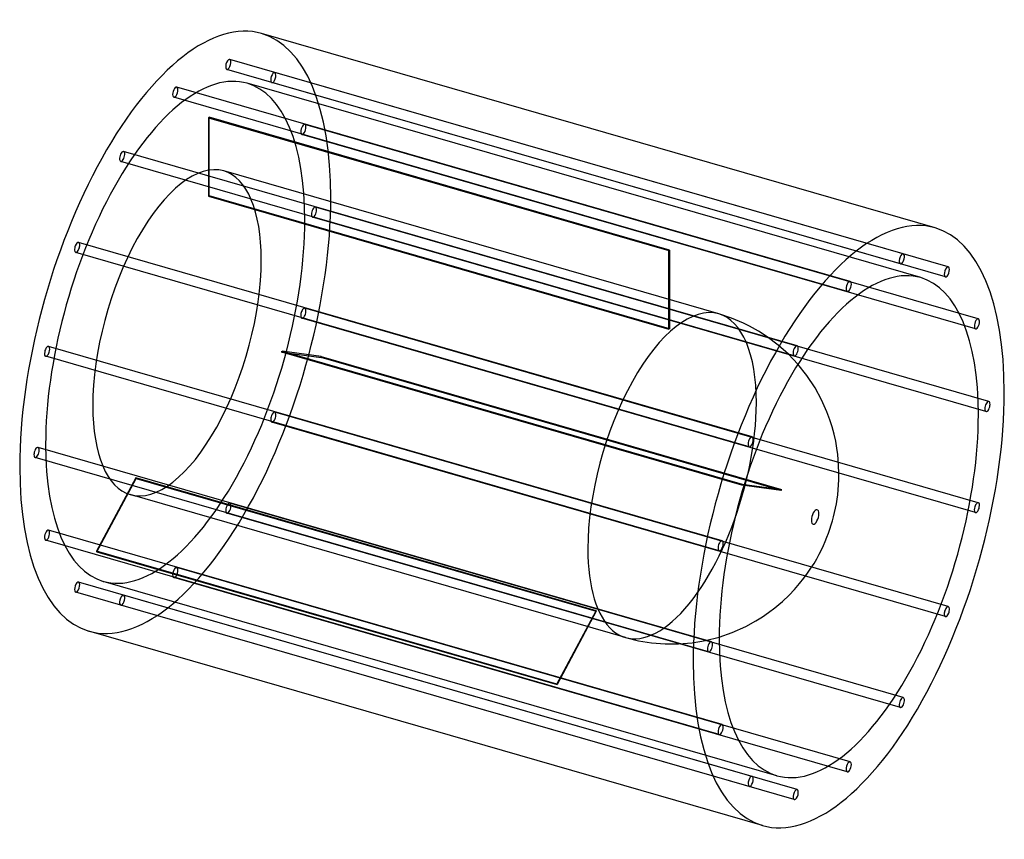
# Model space of a CAD drawing. Header units: millimetres. Extents: x -950 to 950, y -791 to 791.
import ezdxf

# ---------------------------------------------------------------- set-up
doc = ezdxf.new("R2010")
doc.units = ezdxf.units.MM
doc.layers.add('HIDDEN', color=7, linetype='Continuous')
doc.layers.add('THICK', color=7, linetype='Continuous')

msp = doc.modelspace()

# ---------------------------------------------------------------- linework, layer by layer
at = {"layer": 'HIDDEN'}
for p, q in [((754.7, 338.8), (-544.4, 713.8)), ((749.1, 319.6), (-549.9, 694.6)), ((841.4, 313.5), (-457.6, 688.5)), ((788.2, 292.9), (-510.8, 667.9)), ((835.9, 294.3), (-463.1, 669.3)), ((652.3, 285.4), (-646.7, 660.4)), ((646.7, 266.2), (-652.3, 641.2)), ((-585.1, 601.3), (-585.1, 449.8)), ((-585.1, 601.3), (302.6, 345.1)), ((-584.1, 450.6), (-584.1, 602.2)), ((303.6, 345.9), (-584.1, 602.2)), ((899.4, 213.4), (-399.6, 588.4)), ((893.9, 194.2), (-405.2, 569.2)), ((549.9, 161.5), (-749.1, 536.5)), ((544.4, 142.3), (-754.7, 517.3)), ((399, 223.1), (-555.9, 498.7)), ((-585.1, 449.8), (302.6, 193.5)), ((303.6, 194.4), (-584.1, 450.6)), ((919.8, 53.8), (-379.2, 428.8)), ((914.2, 34.6), (-384.8, 409.6)), ((463.1, -14.1), (-835.9, 360.9)), ((302.6, 193.5), (302.6, 345.1)), ((303.6, 345.9), (303.6, 194.4)), ((457.6, -33.3), (-841.4, 341.7)), ((899.4, -141.2), (-399.6, 233.8)), ((893.9, -160.4), (-405.2, 214.6)), ((423.4, 215), (398.9, 223.1)), ((446.3, 205.3), (423.4, 215)), ((457.9, 199.5), (446.3, 205.3)), ((475.4, 189.7), (457.9, 199.5)), ((492, 179), (475.4, 189.7)), ((513.5, 162.8), (492, 179)), ((405.2, -214.6), (-893.9, 160.4)), ((533, 145.4), (513.5, 162.8)), ((399.6, -233.8), (-899.4, 141.2)), ((443.6, -107.3), (-444.1, 148.9)), ((-444.1, 148.9), (-368.3, 138.8)), ((-443.6, 150.9), (444.1, -105.4)), ((-367.8, 140.7), (-443.6, 150.9)), ((519.4, -117.5), (-368.3, 138.8)), ((-367.8, 140.7), (519.9, -115.5)), ((551.4, 125.9), (533, 145.4)), ((841.4, -341.7), (-457.6, 33.3)), ((835.9, -360.9), (-463.1, 14.1)), ((384.8, -409.6), (-914.2, -34.6)), ((379.2, -428.8), (-919.8, -53.8)), ((-725.5, -93.3), (-801.3, -234.7)), ((-800.8, -235.8), (-725, -94.4)), ((162.1, -349.6), (-725.5, -93.3)), ((-725, -94.4), (162.6, -350.6)), ((519.4, -117.5), (443.6, -107.3)), ((444.1, -105.4), (519.9, -115.5)), ((218.7, -401.4), (-736.2, -125.7)), ((754.7, -517.3), (-544.4, -142.3)), ((749.1, -536.5), (-549.9, -161.5)), ((405.2, -569.2), (-893.9, -194.2)), ((399.6, -588.4), (-899.4, -213.4)), ((86.4, -491), (-801.3, -234.7)), ((-800.8, -235.8), (86.9, -492)), ((652.3, -641.2), (-646.7, -266.2)), ((463.1, -669.3), (-835.9, -294.3)), ((510.8, -667.9), (-788.2, -292.9)), ((646.7, -660.4), (-652.3, -285.4)), ((457.6, -688.5), (-841.4, -313.5)), ((549.9, -694.6), (-749.1, -319.6)), ((544.4, -713.8), (-754.7, -338.8)), ((86.4, -491), (162.1, -349.6)), ((162.6, -350.6), (86.9, -492)), ((218.7, -401.4), (243.8, -407.6)), ((243.8, -407.6), (269.3, -411.7)), ((269.3, -411.7), (295.3, -413.7)), ((295.3, -413.7), (321.3, -413.6)), ((321.3, -413.6), (347.5, -411.4)), ((347.5, -411.4), (373.4, -407.1)), ((373.4, -407.1), (399.5, -400.4))]:
    msp.add_line(p, q, dxfattribs=at)
for centre, major_axis, start_param, end_param in [((-649.5, 187.5), (166.4, 576.5), -0.982794, 0), ((-547.2, 704.2), (-2.77, -9.61), -2.946289, 0.000007), ((-547.2, 704.2), (-2.77, -9.61), 0.195304, 3.141599), ((-547.2, 704.2), (-2.77, -9.61), -3.141586, -2.946289), ((-649.5, 187.5), (-138.7, -480.4), -3.141593, -0.982794), ((-547.2, 704.2), (-2.77, -9.61), 0.000007, 0.195304), ((-460.4, 678.9), (-2.77, -9.61), -3.141586, -0.197396), ((-460.4, 678.9), (-2.77, -9.61), 0.000007, 2.944197), ((-460.4, 678.9), (-2.77, -9.61), 2.944197, 3.141599), ((-649.5, 187.5), (-138.7, -480.4), 2.158799, 3.141593), ((-460.4, 678.9), (-2.77, -9.61), -0.197396, 0.000007), ((-649.5, 650.8), (-2.77, -9.61), -2.55359, 0.000007), ((-649.5, 650.8), (-2.77, -9.61), -3.141586, -2.55359), ((-649.5, 650.8), (-2.77, -9.61), 0.588003, 3.141599), ((-649.5, 650.8), (-2.77, -9.61), 0.000007, 0.588003), ((-584.6, 168.7), (-138.7, -480.4), -2.55559, -2.55159), ((-402.4, 578.8), (-2.77, -9.61), -3.141586, -0.590095), ((-402.4, 578.8), (-2.77, -9.61), -0.590095, 0.000007), ((-402.4, 578.8), (-2.77, -9.61), 0.000007, 2.551498), ((-402.4, 578.8), (-2.77, -9.61), 2.551498, 3.141599), ((-751.9, 526.9), (-2.77, -9.61), -2.160891, 0.000007), ((-751.9, 526.9), (-2.77, -9.61), -3.141586, -2.160891), ((-751.9, 526.9), (-2.77, -9.61), 0.980702, 3.141599), ((-646.1, 186.5), (90.1, 312.2), 0, 2.158799), ((-751.9, 526.9), (-2.77, -9.61), 0.000007, 0.980702), ((-646.1, 186.5), (90.1, 312.2), -0.982794, 0), ((-649.5, 187.5), (166.4, 576.5), -3.141593, -0.982794), ((-584.6, 168.7), (-90.1, -312.2), -2.556667, -2.550513), ((-382, 419.2), (-2.77, -9.61), -3.141586, -0.982794), ((-382, 419.2), (-2.77, -9.61), 0.000007, 2.158799), ((-382, 419.2), (-2.77, -9.61), 2.158799, 3.141599), ((-649.5, 187.5), (-138.7, -480.4), 0, 2.158799), ((-382, 419.2), (-2.77, -9.61), -0.982794, 0.000007), ((-838.7, 351.3), (-2.77, -9.61), -3.141586, -1.768192), ((-838.7, 351.3), (-2.77, -9.61), 1.373401, 3.141599), ((-838.7, 351.3), (-2.77, -9.61), -1.768192, 0.000007), ((-838.7, 351.3), (-2.77, -9.61), 0.000007, 1.373401), ((303.1, -87.5), (138.7, 480.4), 0.586003, 0.590003), ((-646.1, 186.5), (90.1, 312.2), -3.141592, -0.982794), ((-402.4, 224.2), (-2.77, -9.61), -3.141586, -1.375493), ((-402.4, 224.2), (-2.77, -9.61), 1.7661, 3.141599), ((308.8, -89.1), (-90.1, -312.2), -3.141486, -0.982794), ((-402.4, 224.2), (-2.77, -9.61), -1.375493, 0.000007), ((-402.4, 224.2), (-2.77, -9.61), 0.000007, 1.7661), ((308.8, -89.1), (-90.1, -312.2), 2.158799, 3.141593), ((303.1, -87.5), (90.1, 312.2), 0.584926, 0.59108), ((-896.7, 150.8), (-2.77, -9.61), -3.141586, -1.375493), ((-896.7, 150.8), (-2.77, -9.61), 1.7661, 3.141599), ((-896.7, 150.8), (-2.77, -9.61), -1.375493, 0.000007), ((-896.7, 150.8), (-2.77, -9.61), 0.000007, 1.7661), ((-584.6, 168.7), (-90.1, -312.2), 1.632123, 1.638277), ((-584.6, 168.7), (-138.7, -480.4), 1.6332, 1.6372), ((-646.1, 186.5), (90.1, 312.2), 2.158799, 3.141593), ((308.8, -89.1), (-90.1, -312.2), 0.588003, 2.158799), ((-460.4, 23.7), (-2.77, -9.61), -1.768192, 0.000007), ((-460.4, 23.7), (-2.77, -9.61), -3.141586, -1.768192), ((-460.4, 23.7), (-2.77, -9.61), 0.000007, 1.373401), ((-460.4, 23.7), (-2.77, -9.61), 1.373401, 3.141599), ((-917, -44.2), (-2.77, -9.61), -3.141586, -0.982794), ((-917, -44.2), (-2.77, -9.61), 2.158799, 3.141599), ((-649.5, 187.5), (-138.7, -480.4), -0.982794, 0), ((-917, -44.2), (-2.77, -9.61), -0.982794, 0.000007), ((-917, -44.2), (-2.77, -9.61), 0.000007, 2.158799), ((-584.6, 168.7), (-90.1, -312.2), -0.462272, -0.456118), ((303.1, -87.5), (90.1, 312.2), -1.509469, -1.503316), ((303.1, -87.5), (138.7, 480.4), -1.508393, -1.504392), ((-547.2, -151.9), (-2.77, -9.61), -2.160891, 0.000007), ((-547.2, -151.9), (-2.77, -9.61), -3.141586, -2.160891), ((-547.2, -151.9), (-2.77, -9.61), 0.980702, 3.141599), ((-547.2, -151.9), (-2.77, -9.61), 0.000007, 0.980702), ((-896.7, -203.8), (-2.77, -9.61), -3.141586, -0.590095), ((-896.7, -203.8), (-2.77, -9.61), 0.000007, 2.551498), ((-896.7, -203.8), (-2.77, -9.61), 2.551498, 3.141599), ((-896.7, -203.8), (-2.77, -9.61), -0.590095, 0.000007), ((-584.6, 168.7), (-138.7, -480.4), -0.461195, -0.457195), ((308.8, -89.1), (-90.1, -312.2), -0.982794, 0.588003), ((-649.5, -275.8), (-2.77, -9.61), -2.55359, 0.000007), ((-649.5, -275.8), (-2.77, -9.61), 0.000007, 0.588003), ((-649.5, -275.8), (-2.77, -9.61), -3.141586, -2.55359), ((-649.5, -275.8), (-2.77, -9.61), 0.588003, 3.141599), ((-838.7, -303.9), (-2.77, -9.61), -3.141586, -0.197396), ((-838.7, -303.9), (-2.77, -9.61), 0.000007, 2.944197), ((-838.7, -303.9), (-2.77, -9.61), 2.944197, 3.141599), ((-838.7, -303.9), (-2.77, -9.61), -0.197396, 0.000007), ((-751.9, -329.2), (-2.77, -9.61), -2.946289, 0.000007), ((-751.9, -329.2), (-2.77, -9.61), 0.195304, 3.141599), ((-751.9, -329.2), (-2.77, -9.61), -3.141586, -2.946289), ((-751.9, -329.2), (-2.77, -9.61), 0.000007, 0.195304), ((303.1, -87.5), (90.1, 312.2), 2.679321, 2.685475), ((303.1, -87.5), (138.7, 480.4), 2.680398, 2.684398)]:
    msp.add_ellipse(centre, major_axis=major_axis, ratio=0.433013, start_param=start_param, end_param=end_param, dxfattribs=at)
at = {"layer": 'THICK'}
for p, q in [((815.9, 389), (-483.1, 764)), ((568.6, 104.3), (551.4, 125.9)), ((584.6, 80.2), (568.6, 104.3)), ((597.2, 57.1), (584.6, 80.2)), ((607.3, 34.3), (597.2, 57.1)), ((613.1, 18.9), (607.3, 34.3)), ((617.4, 5.4), (613.1, 18.9)), ((621.3, -9), (617.4, 5.4)), ((624.3, -22.8), (621.3, -9)), ((626.7, -36.1), (624.3, -22.8)), ((628.4, -48.3), (626.7, -36.1)), ((630, -67.5), (628.4, -48.3)), ((630.6, -86.3), (630, -67.5)), ((630.4, -96.8), (630.6, -86.3)), ((629.2, -116.5), (629.9, -106.8)), ((629.9, -106.8), (630.4, -96.8)), ((627, -134.7), (628.2, -125.8)), ((628.2, -125.8), (629.2, -116.5)), ((622.2, -160.1), (624, -151.8)), ((624, -151.8), (625.6, -143.3)), ((625.6, -143.3), (627, -134.7)), ((618.1, -176.2), (620.3, -168.2)), ((620.3, -168.2), (622.2, -160.1)), ((613.2, -192), (615.8, -184.1)), ((615.8, -184.1), (618.1, -176.2)), ((604.2, -215.9), (607.5, -207.9)), ((607.5, -207.9), (610.5, -199.9)), ((610.5, -199.9), (613.2, -192)), ((596.7, -232.3), (600.6, -224)), ((600.6, -224), (604.2, -215.9)), ((587.7, -249.4), (592.4, -240.8)), ((592.4, -240.8), (596.7, -232.3)), ((576.6, -267.6), (582.5, -258.2)), ((582.5, -258.2), (587.7, -249.4)), ((563, -286.9), (570.1, -277.1)), ((570.1, -277.1), (576.6, -267.6)), ((545.1, -308.4), (554.8, -297.2)), ((554.8, -297.2), (563, -286.9)), ((521.5, -331.8), (534.4, -319.7)), ((534.4, -319.7), (545.1, -308.4)), ((506.8, -344.2), (514.6, -337.8)), ((514.6, -337.8), (521.5, -331.8)), ((482.9, -361.5), (495, -353.2)), ((495, -353.2), (506.8, -344.2)), ((451.1, -379.8), (470.2, -369.4)), ((470.2, -369.4), (482.9, -361.5)), ((483.1, -764), (-815.9, -389)), ((399.5, -400.4), (424.8, -391.6)), ((424.8, -391.6), (451.1, -379.8))]:
    msp.add_line(p, q, dxfattribs=at)
for centre, major_axis, start_param, end_param in [((-649.5, 187.5), (166.4, 576.5), 0, 2.158799), ((649.5, -187.5), (-166.4, -576.5), -3.141593, -0.982794), ((649.5, -187.5), (-166.4, -576.5), 2.158799, 3.141593), ((751.9, 329.2), (2.77, 9.61), 0.195304, 3.141599), ((751.9, 329.2), (2.77, 9.61), -2.946289, 0.000007), ((751.9, 329.2), (2.77, 9.61), 0.000007, 0.195304), ((649.5, -187.5), (138.7, 480.4), 0, 2.158799), ((751.9, 329.2), (2.77, 9.61), -3.141586, -2.946289), ((838.7, 303.9), (2.77, 9.61), 0.000007, 2.944197), ((838.7, 303.9), (2.77, 9.61), -3.141586, -0.197396), ((838.7, 303.9), (2.77, 9.61), -0.197396, 0.000007), ((649.5, 275.8), (2.77, 9.61), 0.000007, 0.588003), ((649.5, 275.8), (2.77, 9.61), -2.55359, 0.000007), ((649.5, -187.5), (138.7, 480.4), -0.982794, 0), ((838.7, 303.9), (2.77, 9.61), 2.944197, 3.141599), ((649.5, 275.8), (2.77, 9.61), 0.588003, 3.141599), ((649.5, 275.8), (2.77, 9.61), -3.141586, -2.55359), ((896.7, 203.8), (2.77, 9.61), 0.000007, 2.551498), ((896.7, 203.8), (2.77, 9.61), -3.141586, -0.590095), ((896.7, 203.8), (2.77, 9.61), -0.590095, 0.000007), ((896.7, 203.8), (2.77, 9.61), 2.551498, 3.141599), ((547.2, 151.9), (2.77, 9.61), 0.980702, 3.141599), ((547.2, 151.9), (2.77, 9.61), 0.000007, 0.980702), ((547.2, 151.9), (2.77, 9.61), -2.160891, 0.000007), ((547.2, 151.9), (2.77, 9.61), -3.141586, -2.160891), ((649.5, -187.5), (-166.4, -576.5), 0, 2.158799), ((917, 44.2), (2.77, 9.61), 0.000007, 2.158799), ((917, 44.2), (2.77, 9.61), 2.158799, 3.141599), ((917, 44.2), (2.77, 9.61), -3.141586, -0.982794), ((917, 44.2), (2.77, 9.61), -0.982794, 0.000007), ((649.5, -187.5), (138.7, 480.4), -3.141593, -0.982794), ((460.4, -23.7), (2.77, 9.61), 0.000007, 1.373401), ((460.4, -23.7), (2.77, 9.61), -1.768192, 0.000007), ((460.4, -23.7), (2.77, 9.61), 1.373401, 3.141599), ((460.4, -23.7), (2.77, 9.61), -3.141586, -1.768192), ((-649.5, 187.5), (166.4, 576.5), 2.158799, 3.141593), ((896.7, -150.8), (2.77, 9.61), 1.7661, 3.141599), ((896.7, -150.8), (2.77, 9.61), 0.000007, 1.7661), ((896.7, -150.8), (2.77, 9.61), -3.141586, -1.375493), ((896.7, -150.8), (2.77, 9.61), -1.375493, 0.000007), ((584.6, -168.7), (-4, -13.9), 2.158799, 5.300392), ((584.6, -168.7), (-4, -13.9), -0.982794, 2.158799), ((402.4, -224.2), (2.77, 9.61), 1.7661, 3.141599), ((402.4, -224.2), (2.77, 9.61), 0.000007, 1.7661), ((402.4, -224.2), (2.77, 9.61), -3.141586, -1.375493), ((402.4, -224.2), (2.77, 9.61), -1.375493, 0.000007), ((838.7, -351.3), (2.77, 9.61), 0.000007, 1.373401), ((838.7, -351.3), (2.77, 9.61), -1.768192, 0.000007), ((838.7, -351.3), (2.77, 9.61), 1.373401, 3.141599), ((838.7, -351.3), (2.77, 9.61), -3.141586, -1.768192), ((382, -419.2), (2.77, 9.61), 0.000007, 2.158799), ((382, -419.2), (2.77, 9.61), -3.141586, -0.982794), ((382, -419.2), (2.77, 9.61), -0.982794, 0.000007), ((649.5, -187.5), (138.7, 480.4), 2.158799, 3.141593), ((382, -419.2), (2.77, 9.61), 2.158799, 3.141599), ((649.5, -187.5), (-166.4, -576.5), -0.982794, 0), ((751.9, -526.9), (2.77, 9.61), 0.980702, 3.141599), ((751.9, -526.9), (2.77, 9.61), 0.000007, 0.980702), ((751.9, -526.9), (2.77, 9.61), -2.160891, 0.000007), ((751.9, -526.9), (2.77, 9.61), -3.141586, -2.160891), ((402.4, -578.8), (2.77, 9.61), 0.000007, 2.551498), ((402.4, -578.8), (2.77, 9.61), -0.590095, 0.000007), ((402.4, -578.8), (2.77, 9.61), 2.551498, 3.141599), ((402.4, -578.8), (2.77, 9.61), -3.141586, -0.590095), ((649.5, -650.8), (2.77, 9.61), 0.588003, 3.141599), ((649.5, -650.8), (2.77, 9.61), 0.000007, 0.588003), ((649.5, -650.8), (2.77, 9.61), -2.55359, 0.000007), ((649.5, -650.8), (2.77, 9.61), -3.141586, -2.55359), ((460.4, -678.9), (2.77, 9.61), 0.000007, 2.944197), ((460.4, -678.9), (2.77, 9.61), -3.141586, -0.197396), ((460.4, -678.9), (2.77, 9.61), -0.197396, 0.000007), ((460.4, -678.9), (2.77, 9.61), 2.944197, 3.141599), ((547.2, -704.2), (2.77, 9.61), 0.195304, 3.141599), ((547.2, -704.2), (2.77, 9.61), -2.946289, 0.000007), ((547.2, -704.2), (2.77, 9.61), 0.000007, 0.195304), ((547.2, -704.2), (2.77, 9.61), -3.141586, -2.946289)]:
    msp.add_ellipse(centre, major_axis=major_axis, ratio=0.433013, start_param=start_param, end_param=end_param, dxfattribs=at)

doc.saveas('drawing.dxf')
